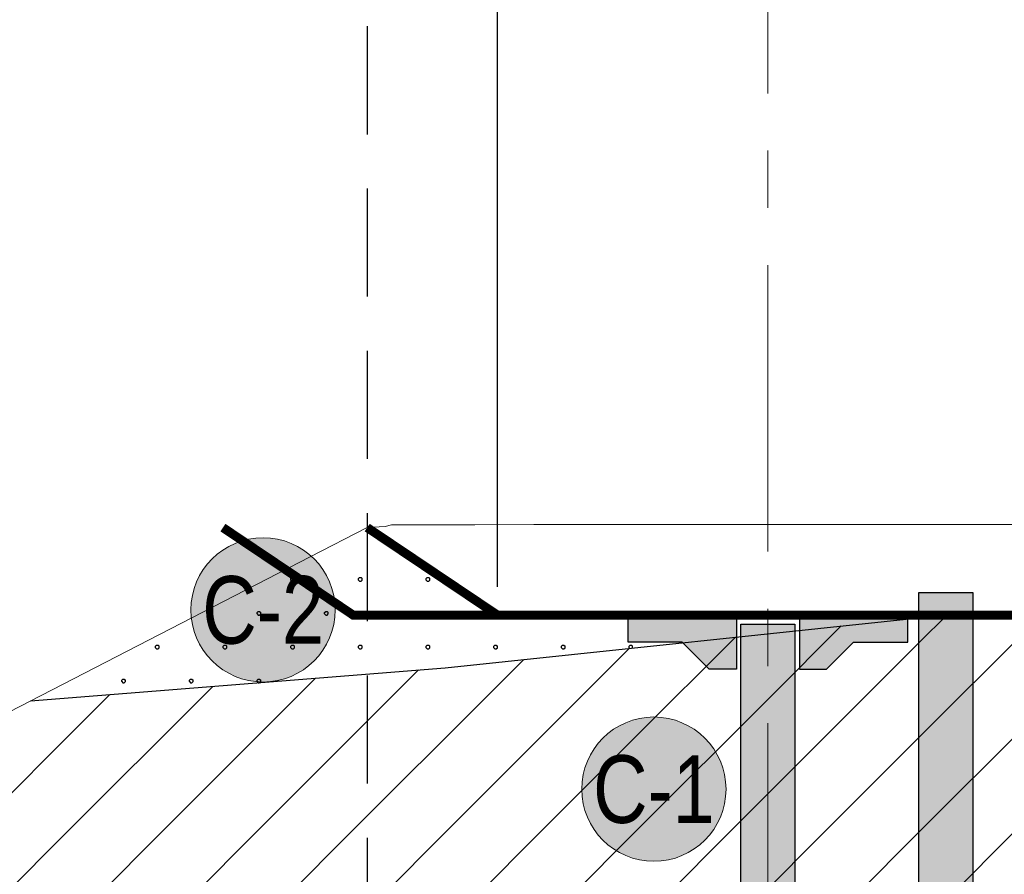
# Model space of a CAD drawing. Header units: millimetres. Extents: x 615418 to 955542, y 450519 to 646666.
# Tile 11 of 84: x 643331 to 654250, y 617481 to 626958. Entities that reach past the tile are written whole.
import ezdxf
from ezdxf.enums import TextEntityAlignment as Align

# ---------------------------------------------------------------- set-up
doc = ezdxf.new("R2010")
doc.units = ezdxf.units.MM
for name, pattern in [('CENTER', [50.8, 31.75, -6.35, 6.35, -6.35]), ('DASHED', [9, 6, -3]), ('осевая', [50.8, 31.75, -6.35, 6.35, -6.35])]:
    doc.linetypes.add(name, pattern=pattern)
for name, color, linetype in [('Bound', 7, 'Continuous'), ('C3D-Профиль', 7, 'Continuous'), ('Fill', 7, 'Continuous'), ('Геология', 7, 'Continuous')]:
    doc.layers.add(name, color=color, linetype=linetype)
doc.layers.add('ИИ_ОФОРМЛЕНИЕ_015', color=7, linetype='Continuous', lineweight=15)
doc.layers.add('Отдел_Оси', color=1, linetype='осевая', lineweight=15)
doc.styles.get("Standard").update_dxf_attribs({"font": 'arial.ttf'})
doc.dimstyles.new('ISO-25', dxfattribs={"dimtxt": 2.5, "dimasz": 2.5, "dimexe": 1.25, "dimexo": 0.625, "dimtad": 1, "dimtxsty": 'Standard', "dimcen": 2.5, "dimadec": 0, "dimazin": 0, "dimtfac": 1, "dimtmove": 0, "dimatfit": 3, "dimfxl": 1, "dimarcsym": 0})

# ---------------------------------------------------------------- blocks, each defined once
blk = doc.blocks.new('пфз блцу')
at = {"layer": 'Fill'}
h = blk.add_hatch(color=4, dxfattribs=at)
h.dxf.hatch_style = 1
h.paths.add_polyline_path([(1791247, 1263972), (1790647, 1263972), (1790647, 1230222), (1791247, 1230222)])
h = blk.add_hatch(color=253, dxfattribs=at)
h.dxf.hatch_style = 1
h.paths.add_polyline_path([(1788625, 1263722), (1787425, 1263722), (1787425, 1263422), (1788025, 1263422), (1788325, 1263122), (1788625, 1263122)])
h.paths.add_polyline_path([(1790525, 1263722), (1789325, 1263722), (1789325, 1263122), (1789625, 1263122), (1789925, 1263422), (1790525, 1263422)])
h = blk.add_hatch(color=1, dxfattribs=at)
h.dxf.hatch_style = 1
h.paths.add_polyline_path([(1789275, 1263622), (1788675, 1263622), (1788675, 1230722), (1789275, 1230722)])
at = {"ltscale": 100}
for points in [[(1790647, 1263972), (1791247, 1263972), (1791247, 1230222), (1790647, 1230222)], [(1787425, 1263422), (1787425, 1263722), (1788625, 1263722), (1788625, 1263122), (1788325, 1263122), (1788025, 1263422)], [(1788675, 1263622), (1789275, 1263622), (1789275, 1230722), (1788675, 1230722)], [(1790525, 1263422), (1790525, 1263722), (1789325, 1263722), (1789325, 1263122), (1789625, 1263122), (1789925, 1263422)]]:
    blk.add_lwpolyline(points, close=True, dxfattribs=at)
blk = doc.blocks.new('_ArchTick')
at = {"color": 0, "linetype": 'ByBlock', "const_width": 0.15}
blk.add_lwpolyline([(-0.5, -0.5), (0.5, 0.5)], dxfattribs=at)
blk = doc.blocks.new('*D65')
at = {"color": 0, "lineweight": -2, "ltscale": 200, "transparency": 16777216}
for p, q in [((648629, 620668), (648629, 632948)), ((656629, 628999), (656629, 632948)), ((648629, 632323), (656629, 632323))]:
    blk.add_line(p, q, dxfattribs=at)
at = {"layer": 'Defpoints', "color": 0, "ltscale": 200, "transparency": 16777216}
for p in [(656629, 632323), (656629, 628687), (648629, 620356)]:
    blk.add_point(p, dxfattribs=at)
at = {"color": 0, "lineweight": -2, "ltscale": 200, "transparency": 16777216, "xscale": 1250, "yscale": 1250, "zscale": 1250, "rotation": 180}
blk.add_blockref('_ArchTick', (648629, 632323), dxfattribs=at)
at = {"color": 0, "lineweight": -2, "ltscale": 200, "transparency": 16777216, "xscale": 1250, "yscale": 1250, "zscale": 1250}
blk.add_blockref('_ArchTick', (656629, 632323), dxfattribs=at)
at = {"color": 0, "ltscale": 200, "transparency": 16777216, "insert": (652629, 633274), "char_height": 1250, "attachment_point": 5, "bg_fill": 3, "box_fill_scale": 1.1, "bg_fill_color": 256, "bg_fill_true_color": 13158600, "bg_fill_transparency": 0}
blk.add_mtext('800', dxfattribs=at)
blk = doc.blocks.new('кругC-1')
at = {"true_color": 0xffffff}
h = blk.add_hatch(color=7, dxfattribs=at)
edge = h.paths.add_edge_path()
edge.add_arc((0, 0), 0.8, 0, 360)
at = {"color": 7, "lineweight": 0}
blk.add_circle((0, 0), 0.8, dxfattribs=at)
at = {"color": 7, "lineweight": 0, "width": 0.8}
blk.add_text('C-1', height=0.75, dxfattribs=at).set_placement((0, 0), align=Align.MIDDLE_CENTER)
blk = doc.blocks.new('кругC-2')
at = {"true_color": 0xffffff}
h = blk.add_hatch(color=7, dxfattribs=at)
edge = h.paths.add_edge_path()
edge.add_arc((0, 0), 0.8, 0, 360)
at = {"color": 7, "lineweight": 0}
blk.add_circle((0, 0), 0.8, dxfattribs=at)
at = {"color": 7, "lineweight": 0, "width": 0.8}
blk.add_text('C-2', height=0.75, dxfattribs=at).set_placement((0, 0), align=Align.MIDDLE_CENTER)

msp = doc.modelspace()

# ---------------------------------------------------------------- hatches: boundary and pattern name
at = {"layer": 'Fill'}
h = msp.add_hatch(dxfattribs=at)
h.set_pattern_fill('GR28', color=256, scale=1500, pattern_type=2)
h.set_pattern_definition([(90, (766712.94, 605367.84), (-375, 375), [16.5, -733.5]), (45, (766712.94, 605384.34), (-375, 375), [16.9706, -513.3595]), (0, (766724.94, 605396.34), (375, 375), [16.5, -733.5]), (315, (766741.44, 605396.34), (375, 375), [16.9706, -513.3595]), (90, (766753.44, 605367.84), (-375, 375), [16.5, -733.5]), (45, (766741.44, 605355.84), (-375, 375), [16.9706, -513.3595]), (0, (766724.94, 605355.84), (375, 375), [16.5, -733.5]), (315, (766712.94, 605367.84), (375, 375), [16.9706, -513.3595])])
h.paths.add_polyline_path([(647185, 621325.9), (646553.5, 621002.2), (643450, 619403.3), (648050.1, 619771.1), (653580.7, 620355.8), (648629.1, 620355.8)])
h = msp.add_hatch(dxfattribs=at)
h.set_pattern_fill('GR38', color=256, scale=1500, pattern_type=2)
h.set_pattern_definition([(45, (766713, 607455.8), (0, 3150), [1484.925, -2969.85]), (45, (768813, 605355.8), (0, 3150), [1484.925, -2969.85]), (45, (766713, 605355.8), (0, 3150), [2121.3, -2333.47]), (45, (768213, 606855.8), (0, 3150), [2333.4, -2121.37]), (45, (767763, 605355.8), (0, 3150), [2969.85, -1484.92]), (45, (766713, 606405.8), (0, 3150), [2969.85, -1484.92])])
h.paths.add_polyline_path([(656629.1, 620355.8), (653580.7, 620355.8), (648050.1, 619771.1), (643450, 619403.3), (640345.6, 617803.9), (637483.5, 617580.7), (632118.4, 617178.9), (632118.4, 617155.6), (648050.1, 616905.4), (664175.8, 617337)])

# ---------------------------------------------------------------- linework, layer by layer
at = {"color": 6, "linetype": 'DASHED', "ltscale": 200}
msp.add_lwpolyline([(647185, 628686.7), (647185, 579958.2)], dxfattribs=at)
at = {"layer": 'Bound'}
msp.add_lwpolyline([(643449.6, 619403.3), (648050.1, 619771.1), (653581.6, 620355.8)], dxfattribs=at)
at = {"layer": 'C3D-Профиль', "linetype": 'Continuous', "lineweight": 13, "flags": 128}
msp.add_lwpolyline([(640345.6, 617803.9), (646553.5, 621002.2), (647185, 621325.9), (647385.9, 621339.4), (647454.5, 621355.8), (647487, 621355.9), (647520.7, 621355.9), (647996.7, 621357.3), (648377.7, 621357.2), (649031.5, 621358.6), (650211.2, 621360.5), (654688.6, 621358.4)], dxfattribs=at)
at = {"layer": 'ИИ_ОФОРМЛЕНИЕ_015', "color": 42, "lineweight": 25, "const_width": 100}
msp.add_lwpolyline([(647185, 621325.9), (648629.1, 620355.8), (656629.1, 620355.8), (671629.1, 614355.8), (674629.1, 614355.8), (682879.1, 611055.8), (725177, 611055.8), (726877, 610205.8), (728947, 610205.8), (730147, 610805.8), (738467, 610805.8), (748367, 605855.8), (754973.8, 605864.8)], dxfattribs=at)
at = {"layer": 'Отдел_Оси', "color": 1, "linetype": 'CENTER', "ltscale": 100}
msp.add_lwpolyline([(651629.1, 580420.9), (651629.1, 628686.7)], dxfattribs=at)

# ---------------------------------------------------------------- block references
at = {"layer": 'Fill', "xscale": 1000, "yscale": 1000, "zscale": 1000}
for name, p in [('кругC-2', (646030.5, 620413.4)), ('кругC-1', (650364.1, 618425.6))]:
    msp.add_blockref(name, p, dxfattribs=at)
at = {"layer": 'Геология', "color": 6}
msp.add_blockref('пфз блцу', (-1137346.1, -643366.3), dxfattribs=at)

# ---------------------------------------------------------------- next in the draw order: dimensions: what is measured, and where the dimension line sits
at = {"ltscale": 200}
dim = msp.add_linear_dim(base=(656629.1, 632322.9), p1=(648629.1, 620355.8), p2=(656629.1, 628686.7), dimstyle='ISO-25', override={"dimscale": 500, "dimdec": 0, "dimlfac": 0.1, "dimzin": 0, "dimblk1": 'ArchTick', "dimblk2": 'ArchTick', "dimsah": 1, "dimtmove": 1, "dimtfill": 1}, dxfattribs=at)
dim.commit()
dim.dimension.update_dxf_attribs({"geometry": '*D65', "text_midpoint": (652629.1, 633273.6)})

# ---------------------------------------------------------------- next in the draw order: linework, layer by layer
at = {"layer": 'ИИ_ОФОРМЛЕНИЕ_015', "color": 42, "lineweight": 25, "const_width": 100}
msp.add_lwpolyline([(645585, 621325.9), (647029.1, 620355.8), (655029.1, 620355.8), (670029.1, 614355.8), (673029.1, 614355.8), (681279.1, 611055.8), (723577, 611055.8), (725277, 610205.8), (727347, 610205.8), (728547, 610805.8), (738467, 610805.8), (748367, 605855.8), (754973.8, 605855.8)], dxfattribs=at)

doc.saveas('drawing.dxf')
